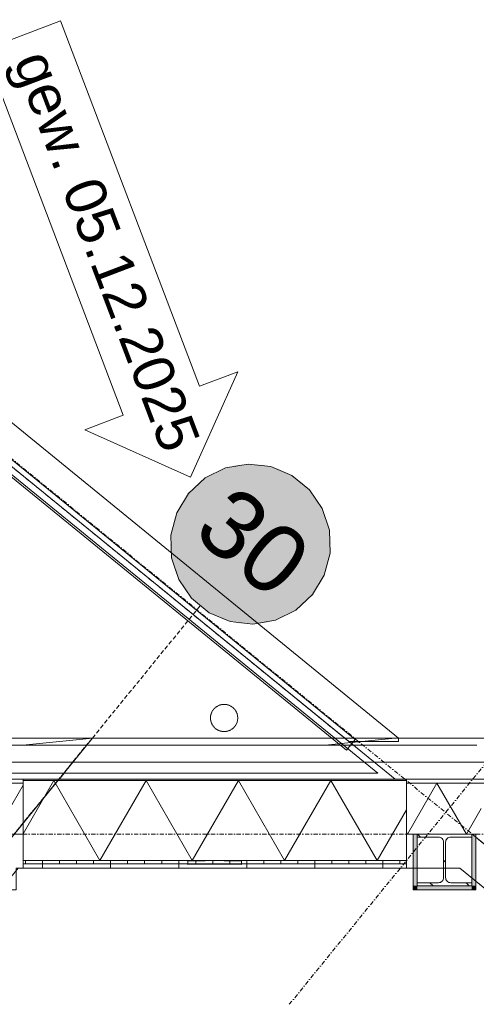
# Model space of a CAD drawing. Extents: x 0 to 46275, y 0 to 29700.
# Tile 8 of 18: x 22056 to 23397, y 2615 to 5507. Entities that reach past the tile are written whole.
import ezdxf
from ezdxf.xclip import XClip

# ---------------------------------------------------------------- set-up
doc = ezdxf.new("R2010")
doc.units = 0
doc.header["$MEASUREMENT"] = 0
doc.header["$XCLIPFRAME"] = 0
for name, pattern in [('Streep-punt asymmetrisch', [483.335, 266.665, -116.668333, 0.001667, -100]), ('Streep-punt fijn', [625.500011, 313.000011, -156.25, 0, -156.25]), ('Streeplijn grof', [468.75, 312.5, -156.25]), ('Streeplijn ultrafijn', [58.685, 39.06, -19.625001]), ('Wipeout_Contour', [50000, 0, -50000])]:
    doc.linetypes.add(name, pattern=pattern)
for name, color, linetype in [('ZZ 21 Buitenwand spouwblad hsb', 7, 'Continuous'), ('ZZ 21 Buitenwand spouwblad hsb Doorsnede-arcering', 7, 'Continuous'), ('ZZ 21 Buitenwand spouwblad hsb Laagscheidingslijnen', 7, 'Continuous'), ('ZZ 21 Buitenwand spouwisolatie', 7, 'Continuous'), ('ZZ 21 Buitenwand spouwisolatie Doorsnede-arcering', 7, 'Continuous'), ('ZZ 27 Dakrandconstructie', 7, 'Continuous'), ('ZZ 27 Dakrandconstructie Afdek-arcering', 7, 'Continuous'), ('ZZ 28 HDC staalconstructies', 7, 'Continuous'), ('ZZ 28 HDC staalconstructies Doorsnede-arcering', 7, 'Continuous'), ('ZZ 41 Buitenwandafwerking gevelhout', 7, 'Continuous'), ('ZZ 41 Buitenwandafwerking gevelhout Doorsnede-arcering', 7, 'Continuous'), ('ZZ 41 Buitenwandafwerking gevelhout Laagscheidingslijnen', 7, 'Continuous'), ('ZZ 42 Aftimmerwerk algemeen', 7, 'Continuous'), ('ZZ 42 Aftimmerwerk algemeen Doorsnede-arcering', 7, 'Continuous'), ('ZZ 43 Vloerafwerking algemeen', 7, 'Continuous'), ('ZZ 47 Dakrandafwerking', 7, 'Continuous'), ('ZZ A Stramien', 7, 'Continuous'), ('ZZ Aankleding 2D tek', 7, 'Continuous'), ('ZZ B Bouwbesluitlijnen', 7, 'Continuous'), ('ZZ B Bouwbesluitlijnen 2D arcering', 7, 'Continuous'), ('ZZ Markers wijzigingspijlen', 7, 'Continuous'), ('ZZ Zone Gebruiksruimten', 7, 'Continuous')]:
    doc.layers.add(name, color=color, linetype=linetype)
doc.styles.add('GENERATED_STYLE_1', font='arial.ttf')
pattern_1 = [(5.81525, (-14477.35, -19434.2), (-22.7972, 223.8421), []), (5.81525, (-14484.95, -19359.6), (-22.7972, 223.8421), [])]

# ---------------------------------------------------------------- blocks, each defined once
blk = doc.blocks.new('*X27')
at = {"layer": 'ZZ 21 Buitenwand spouwblad hsb Doorsnede-arcering', "color": 7, "linetype": 'Continuous', "lineweight": 0, "ltscale": 0.04}
for p, q in [((22155.5, 3271.7), (22065.5, 3115.8)), ((22155.5, 3271.7), (22291.2, 3036.7)), ((22426.9, 3271.7), (22291.2, 3036.7)), ((22426.9, 3271.7), (22562.6, 3036.7)), ((22698.2, 3271.7), (22562.6, 3036.7)), ((22698.2, 3271.7), (22833.9, 3036.7)), ((22969.6, 3271.7), (22833.9, 3036.7)), ((22969.6, 3271.7), (23105.3, 3036.7)), ((23191.7, 3186.3), (23105.3, 3036.7))]:
    blk.add_line(p, q, dxfattribs=at)
blk = doc.blocks.new('*X35')
at = {"layer": 'ZZ 21 Buitenwand spouwisolatie Doorsnede-arcering', "color": 7, "linetype": 'Continuous', "lineweight": 0, "ltscale": 0.04}
for p, q in [((23281.4, 3264.7), (23194.8, 3114.7)), ((23281.4, 3264.7), (23368, 3114.7)), ((23411.4, 3189.9), (23368, 3114.7)), ((23191.7, 3120.1), (23194.8, 3114.7))]:
    blk.add_line(p, q, dxfattribs=at)
blk = doc.blocks.new('*X37')
at = {"layer": 'ZZ 21 Buitenwand spouwisolatie Doorsnede-arcering', "color": 7, "linetype": 'Continuous', "lineweight": 0, "ltscale": 0.04}
for p, q in [((21895.7, 3264.7), (21844.1, 3175.3)), ((21895.7, 3264.7), (21982.3, 3114.7)), ((22065.5, 3258.8), (21982.3, 3114.7))]:
    blk.add_line(p, q, dxfattribs=at)
blk = doc.blocks.new('Drawing_2_2', base_point=(7690.6, -30053.4))
at = {"layer": 'ZZ 21 Buitenwand spouwblad hsb Doorsnede-arcering', "linetype": 'Continuous', "lineweight": 0, "true_color": 0x000000}
h = blk.add_hatch(dxfattribs=at)
h.set_pattern_fill('325_Hout_plaatmateriaal__BF', color=18, style=0, pattern_type=2)
h.set_pattern_definition([(270, (-14477.35, -19434.21), (50, 0), [])])
h.paths.add_polyline_path([(22065.5, 3027.7), (23191.7, 3027.7), (23191.7, 3036.7), (22065.5, 3036.7)])
h = blk.add_hatch(dxfattribs=at)
h.set_pattern_fill('930_Lijnen_vert_200_0002', color=18, style=0, pattern_type=2)
h.set_pattern_definition([(270, (-14477.35, -19434.21), (200, 0), [])])
h.paths.add_polyline_path([(22065.5, 3014.7), (23191.7, 3014.7), (23191.7, 3027.7), (22065.5, 3027.7)])
at = {"layer": 'ZZ 28 HDC staalconstructies Doorsnede-arcering', "linetype": 'Continuous', "lineweight": 0, "true_color": 0x000000}
h = blk.add_hatch(dxfattribs=at)
h.set_pattern_fill('515_Staal_0002', color=18, style=0, pattern_type=2)
h.set_pattern_definition([(315, (23223.65, 3114.7), (159.1, 159.1), []), (315, (23170.62, 3061.66), (159.1, 159.1), [])])
h.paths.add_polyline_path([(23285.7, 3105.7, -0.414214), (23300.7, 3090.7), (23300.7, 2986.7, -0.414214), (23285.7, 2971.7), (23223.7, 2971.7), (23223.7, 2962.7), (23383.7, 2962.7), (23383.7, 2971.7), (23321.7, 2971.7, -0.414214), (23306.7, 2986.7), (23306.7, 3090.7, -0.414214), (23321.7, 3105.7), (23383.7, 3105.7), (23383.7, 3114.7), (23223.7, 3114.7), (23223.7, 3105.7)])
h = blk.add_hatch(dxfattribs=at)
h.set_pattern_fill('515_Staal_0002', color=18, style=0, pattern_type=2)
h.set_pattern_definition(pattern_1)
h.paths.add_polyline_path([(22549.8, 3025.4), (22628.6, 3026.2), (22600.4, 3026.6), (22600.5, 3035.9), (22549.7, 3035.4)])
h = blk.add_hatch(dxfattribs=at)
h.set_pattern_fill('515_Staal_0002', color=18, style=0, pattern_type=2)
h.set_pattern_definition(pattern_1)
h.paths.add_polyline_path([(22707.5, 3035.4), (22600.5, 3036.6), (22600.4, 3026.6), (22707.3, 3025.4)])
h = blk.add_hatch(dxfattribs=at)
h.set_pattern_fill('515_Staal_0002', color=18, style=0, pattern_type=2)
h.set_pattern_definition(pattern_1)
h.paths.add_polyline_path([(22628.6, 3036.2), (22656.7, 3035.9), (22656.7, 3036.6)])
at = {"layer": 'ZZ 42 Aftimmerwerk algemeen Doorsnede-arcering', "linetype": 'Continuous', "lineweight": 0, "true_color": 0x7f7f7f}
for points in [[(23223.7, 2962.7), (23223.7, 3114.7), (23211.7, 3114.7), (23211.7, 2962.7)], [(23395.7, 2962.7), (23395.7, 3114.7), (23383.7, 3114.7), (23383.7, 2962.7)], [(23223.7, 2962.7), (23211.7, 2950.7), (23223.7, 2950.7)], [(23211.7, 2962.7), (23211.7, 2950.7), (23223.7, 2962.7)], [(23383.7, 2962.7), (23223.7, 2962.7), (23223.7, 2950.7), (23383.7, 2950.7)], [(23383.7, 2962.7), (23395.7, 2950.7), (23395.7, 2962.7)], [(23383.7, 2962.7), (23383.7, 2950.7), (23395.7, 2950.7)]]:
    blk.add_hatch(color=8, dxfattribs=at).paths.add_polyline_path(points)
at = {"layer": 'ZZ 21 Buitenwand spouwblad hsb', "color": 2, "linetype": 'Continuous', "lineweight": 0, "ltscale": 0.04, "flags": 128}
for points in [[(23191.7, 3275.7), (23191.7, 3271.7)], [(22065.5, 3036.7), (22065.5, 3027.7)], [(23191.7, 3036.7), (23191.7, 3027.7)], [(22065.5, 3027.7), (22065.5, 3014.7)], [(22065.5, 3014.7), (23191.7, 3014.7)], [(23191.7, 3027.7), (23191.7, 3014.7)]]:
    blk.add_lwpolyline(points, dxfattribs=at)
at = {"layer": 'ZZ 21 Buitenwand spouwblad hsb', "color": 1, "linetype": 'Continuous', "lineweight": 0, "ltscale": 0.04, "flags": 128}
blk.add_lwpolyline([(23191.7, 3271.7), (23191.7, 3036.7)], dxfattribs=at)
at = {"layer": 'ZZ 21 Buitenwand spouwblad hsb Laagscheidingslijnen', "color": 2, "linetype": 'Continuous', "lineweight": 0, "ltscale": 0.04}
for p, q in [((22065.5, 3036.7), (23191.7, 3036.7)), ((22065.5, 3027.7), (23191.7, 3027.7))]:
    blk.add_line(p, q, dxfattribs=at)
at = {"layer": 'ZZ 21 Buitenwand spouwisolatie', "color": 1, "linetype": 'Continuous', "lineweight": 0, "ltscale": 0.04, "flags": 128}
for points in [[(23438, 3264.7), (23191.7, 3264.7)], [(23191.7, 3264.7), (23191.7, 3114.7)], [(21844.1, 3114.7), (22065.5, 3114.7)], [(23191.7, 3114.7), (23384.6, 3114.7)], [(23384.6, 3114.7), (23474.3, 3041.6)]]:
    blk.add_lwpolyline(points, dxfattribs=at)
at = {"layer": 'ZZ 28 HDC staalconstructies', "color": 1, "linetype": 'Continuous', "lineweight": 0, "ltscale": 0.04}
blk.add_line((23168.4, 3396.7), (23168.4, 3386.7), dxfattribs=at)
at = {"layer": 'ZZ 28 HDC staalconstructies', "color": 4, "linetype": 'Continuous', "lineweight": 0, "ltscale": 0.04}
for p, q in [((22600.5, 3035.9), (22549.7, 3035.4)), ((22549.7, 3035.4), (22549.8, 3025.4)), ((22628.6, 3026.2), (22549.8, 3025.4)), ((22600.5, 3036.6), (22600.5, 3035.9)), ((22628.6, 3036.2), (22600.5, 3036.6)), ((22656.7, 3036.6), (22628.6, 3036.2)), ((22707.3, 3025.4), (22628.6, 3026.2)), ((22656.7, 3036.6), (22656.7, 3035.9)), ((22707.5, 3035.4), (22656.7, 3035.9)), ((22707.5, 3035.4), (22707.3, 3025.4))]:
    blk.add_line(p, q, dxfattribs=at)
at = {"layer": 'ZZ 28 HDC staalconstructies', "color": 4, "linetype": 'Continuous', "lineweight": 0, "ltscale": 0.04, "flags": 128}
blk.add_lwpolyline([(23285.7, 3105.7), (23223.7, 3105.7), (23223.7, 3114.7), (23383.7, 3114.7), (23383.7, 3105.7), (23321.7, 3105.7, 0.414214), (23306.7, 3090.7), (23306.7, 2986.7, 0.414214), (23321.7, 2971.7), (23383.7, 2971.7), (23383.7, 2962.7), (23223.7, 2962.7), (23223.7, 2971.7), (23285.7, 2971.7, 0.414214), (23300.7, 2986.7), (23300.7, 3090.7, 0.414214)], format="xyb", close=True, dxfattribs=at)
at = {"layer": 'ZZ 28 HDC staalconstructies', "color": 1, "linetype": 'Continuous', "lineweight": 0, "ltscale": 0.04}
blk.add_point((23168.4, 3396.7), dxfattribs=at)
at = {"layer": 'ZZ 41 Buitenwandafwerking gevelhout Laagscheidingslijnen', "color": 9, "linetype": 'Continuous', "lineweight": 0, "ltscale": 0.04}
blk.add_line((23459.7, 3325.7), (23380.6, 3325.7), dxfattribs=at)
at = {"layer": 'ZZ 42 Aftimmerwerk algemeen', "color": 2, "linetype": 'Continuous', "lineweight": 0, "ltscale": 0.04, "flags": 128}
for points in [[(23211.7, 3114.7), (23211.7, 2950.7)], [(23211.7, 3114.7), (23223.7, 3114.7)], [(23223.7, 2962.7), (23223.7, 3114.7)], [(23395.7, 3114.7), (23383.7, 3114.7)], [(23383.7, 3114.7), (23383.7, 2962.7)], [(23395.7, 2962.7), (23395.7, 3114.7)], [(23211.7, 2950.7), (23223.7, 2950.7)], [(23383.7, 2962.7), (23223.7, 2962.7)], [(23223.7, 2950.7), (23395.7, 2950.7)], [(23395.7, 2950.7), (23395.7, 2962.7)]]:
    blk.add_lwpolyline(points, dxfattribs=at)
at = {"layer": 'ZZ 42 Aftimmerwerk algemeen', "color": 1, "linetype": 'Continuous', "lineweight": 0, "ltscale": 0.04, "flags": 128}
blk.add_lwpolyline([(23383.7, 3114.7), (23383.7, 3112), (23384.6, 3114.7)], close=True, dxfattribs=at)
at = {"layer": 'ZZ 43 Vloerafwerking algemeen', "color": 3, "linetype": 'Continuous', "lineweight": 0, "ltscale": 0.04, "flags": 128}
blk.add_lwpolyline([(23839.7, 2614.7), (23395.7, 2976.7), (23395.7, 2950.7), (23211.7, 2950.7), (23211.7, 3014.7), (22045.5, 3014.7), (22045.5, 2950.7), (21999, 2950.7), (21725.1, 2614.7)], dxfattribs=at)
at = {"layer": 'ZZ A Stramien', "color": 1, "linetype": 'Streep-punt fijn', "lineweight": 0, "ltscale": 0.04}
blk.add_line((3250, 3114.7), (31443.9, 3114.7), dxfattribs=at)
at = {"layer": 'ZZ Zone Gebruiksruimten', "color": 255, "linetype": 'Continuous', "lineweight": 0, "ltscale": 0.04, "flags": 128}
blk.add_lwpolyline([(23839.7, 2614.7), (23349, 3014.7), (22051.2, 3014.7), (21725.1, 2614.7)], dxfattribs=at)
at = {"layer": 'ZZ 27 Dakrandconstructie', "color": 4, "linetype": 'Continuous', "lineweight": 0, "ltscale": 0.04}
blk.add_blockref('*X35', (0, 0), dxfattribs=at)
at = {"color": 254, "linetype": 'Wipeout_Contour', "lineweight": 0, "ltscale": 67426.378795}
blk.add_wipeout([(23108, 3293.7), (9828.6, 3293.7), (9826.7, 3275.7), (23130.1, 3275.7)], dxfattribs=at).dxf.layer = 'ZZ 27 Dakrandconstructie Afdek-arcering'
at = {"layer": 'ZZ 21 Buitenwand spouwblad hsb Doorsnede-arcering', "linetype": 'Continuous', "lineweight": 0, "true_color": 0x7f7f7f}
blk.add_hatch(color=8, dxfattribs=at).paths.add_polyline_path([(23191.7, 3275.7), (22065.5, 3275.7), (22065.5, 3271.7), (23191.7, 3271.7)])
at = {"layer": 'ZZ 21 Buitenwand spouwblad hsb', "color": 2, "linetype": 'Continuous', "lineweight": 0, "ltscale": 0.04, "flags": 128}
for points in [[(23191.7, 3275.7), (22065.5, 3275.7)], [(22065.5, 3275.7), (22065.5, 3271.7)]]:
    blk.add_lwpolyline(points, dxfattribs=at)
at = {"layer": 'ZZ 21 Buitenwand spouwblad hsb', "color": 1, "linetype": 'Continuous', "lineweight": 0, "ltscale": 0.04, "flags": 128}
blk.add_lwpolyline([(22065.5, 3271.7), (22065.5, 3036.7)], dxfattribs=at)
at = {"layer": 'ZZ 21 Buitenwand spouwblad hsb Laagscheidingslijnen', "color": 2, "linetype": 'Continuous', "lineweight": 0, "ltscale": 0.04}
blk.add_line((23191.7, 3271.7), (22065.5, 3271.7), dxfattribs=at)
at = {"layer": 'ZZ 21 Buitenwand spouwisolatie', "color": 1, "linetype": 'Continuous', "lineweight": 0, "ltscale": 0.04, "flags": 128}
for points in [[(22065.5, 3264.7), (21844.1, 3264.7)], [(22065.5, 3114.7), (22065.5, 3264.7)]]:
    blk.add_lwpolyline(points, dxfattribs=at)
at = {"layer": 'ZZ 27 Dakrandconstructie', "color": 3, "linetype": 'Continuous', "lineweight": 0, "ltscale": 0.04, "flags": 128}
for points in [[(9826.7, 3275.7), (23130.1, 3275.7)], [(23108, 3293.7), (9828.6, 3293.7)]]:
    blk.add_lwpolyline(points, dxfattribs=at)
at = {"layer": 'ZZ B Bouwbesluitlijnen', "color": 255, "linetype": 'Continuous', "lineweight": 0, "ltscale": 0.04, "flags": 128}
blk.add_lwpolyline([(24444.3, 2614.7), (23485, 3396.7), (22269, 3396.7), (21631.6, 2614.7)], dxfattribs=at)
at = {"layer": 'ZZ 27 Dakrandconstructie', "color": 4, "linetype": 'Continuous', "lineweight": 0, "ltscale": 0.04}
for name in ['*X27', '*X37']:
    blk.add_blockref(name, (0, 0), dxfattribs=at)
at = {"color": 254, "linetype": 'Wipeout_Contour', "lineweight": 0, "ltscale": 70091.642718}
blk.add_wipeout([(23108, 3293.7), (23130.1, 3275.7), (23158.6, 3275.7)], dxfattribs=at).dxf.layer = 'ZZ 27 Dakrandconstructie Afdek-arcering'
at = {"color": 254, "linetype": 'Wipeout_Contour', "lineweight": 0, "ltscale": 70100.531486}
blk.add_wipeout([(23108, 3293.7), (23158.6, 3275.7), (23136.5, 3293.7)], dxfattribs=at).dxf.layer = 'ZZ 27 Dakrandconstructie Afdek-arcering'
at = {"layer": 'ZZ 27 Dakrandconstructie', "color": 3, "linetype": 'Continuous', "lineweight": 0, "ltscale": 0.04, "flags": 128}
blk.add_lwpolyline([(23158.6, 3275.7), (23130.1, 3275.7)], dxfattribs=at)
at = {"layer": 'ZZ 41 Buitenwandafwerking gevelhout', "color": 9, "linetype": 'Continuous', "lineweight": 0, "ltscale": 0.04, "flags": 128}
blk.add_lwpolyline([(21775.5, 3275.7), (23441.9, 3275.7)], dxfattribs=at)
at = {"color": 254, "linetype": 'Wipeout_Contour', "lineweight": 0, "ltscale": 87607.661843}
blk.add_wipeout([(19446.1, 6278.7), (23108, 3293.7), (23136.5, 3293.7), (19474.6, 6278.7)], dxfattribs=at).dxf.layer = 'ZZ 27 Dakrandconstructie Afdek-arcering'
at = {"layer": 'ZZ 41 Buitenwandafwerking gevelhout Doorsnede-arcering', "linetype": 'Continuous', "lineweight": 0, "true_color": 0x000000}
h = blk.add_hatch(dxfattribs=at)
h.set_pattern_fill('310_Naaldhout__01__0002', color=18, style=0, pattern_type=2)
h.set_pattern_definition([(5.81525, (-14477.35, -19434.21), (-9.1189, 89.53684), [])])
h.paths.add_polyline_path([(23451.8, 3396.7), (21775.5, 3396.7), (21775.5, 3375.7), (23477.5, 3375.7)])
at = {"layer": 'ZZ B Bouwbesluitlijnen 2D arcering', "linetype": 'Continuous', "lineweight": 0, "true_color": 0x3f0000}
blk.add_hatch(color=18, dxfattribs=at).paths.add_polyline_path([(22551.2, 4115.2), (22528.2, 4081.3), (22511.4, 4043.9), (22501.4, 4004.1), (22498.4, 3963.2), (22502.5, 3922.4), (22513.7, 3883), (22531.5, 3846.1), (22555.5, 3812.8), (22584.9, 3784.2), (22618.9, 3761.2), (22656.3, 3744.4), (22696, 3734.3), (22736.9, 3731.4), (22777.7, 3735.5), (22817.2, 3746.7), (22854.1, 3764.5), (22887.3, 3788.5), (22915.9, 3818), (22938.9, 3851.9), (22955.7, 3889.3), (22965.8, 3929), (22968.8, 3969.9), (22964.6, 4010.7), (22953.5, 4050.2), (22935.6, 4087.1), (22911.6, 4120.3), (22882.2, 4148.9), (22848.3, 4172), (22810.9, 4188.8), (22771.1, 4198.8), (22730.2, 4201.8), (22689.4, 4197.6), (22650, 4186.5), (22613.1, 4168.6), (22579.8, 4144.6)])
at = {"layer": 'ZZ 27 Dakrandconstructie', "color": 3, "linetype": 'Continuous', "lineweight": 0, "ltscale": 0.04, "flags": 128}
for points in [[(19446.1, 6278.7), (23108, 3293.7)], [(23158.6, 3275.7), (19474.6, 6278.7)]]:
    blk.add_lwpolyline(points, dxfattribs=at)
at = {"layer": 'ZZ 28 HDC staalconstructies', "color": 1, "linetype": 'Continuous', "lineweight": 0, "ltscale": 0.04}
for p, q in [((19488.1, 6396.7), (23168.4, 3396.7)), ((19452.5, 6296.7), (23022.4, 3386.7)), ((23168.4, 3386.7), (23022.4, 3386.7))]:
    blk.add_line(p, q, dxfattribs=at)
at = {"layer": 'ZZ 28 HDC staalconstructies', "color": 9, "linetype": 'Streep-punt asymmetrisch', "lineweight": 0, "ltscale": 0.04}
for p in [(19452.5, 6296.7), (23168.4, 3386.7)]:
    blk.add_line(p, (23022.4, 3386.7), dxfattribs=at)
at = {"layer": 'ZZ 41 Buitenwandafwerking gevelhout', "color": 2, "linetype": 'Continuous', "lineweight": 0, "ltscale": 0.04, "flags": 128}
blk.add_lwpolyline([(23451.8, 3396.7), (21775.5, 3396.7)], dxfattribs=at)
at = {"layer": 'ZZ 41 Buitenwandafwerking gevelhout Laagscheidingslijnen', "color": 2, "linetype": 'Continuous', "lineweight": 0, "ltscale": 0.04}
blk.add_line((23398.4, 3375.7), (21775.5, 3375.7), dxfattribs=at)
at = {"layer": 'ZZ 41 Buitenwandafwerking gevelhout Laagscheidingslijnen', "color": 9, "linetype": 'Continuous', "lineweight": 0, "ltscale": 0.04}
blk.add_line((23380.6, 3325.7), (21775.5, 3325.7), dxfattribs=at)
at = {"layer": 'ZZ 47 Dakrandafwerking', "color": 1, "linetype": 'Continuous', "lineweight": 0, "ltscale": 0.04}
for p, q in [((19458.2, 6312.7), (23040.8, 3392.3)), ((19443.9, 6272.7), (23015.6, 3361.3)), ((23015.6, 3361.3), (23040.8, 3392.3))]:
    blk.add_line(p, q, dxfattribs=at)
at = {"layer": 'ZZ A Stramien', "color": 1, "linetype": 'Streep-punt fijn', "lineweight": 0, "ltscale": 0.04}
for p, q in [((14044.2, 10728.4), (23998, 2614.7)), ((22847.6, 2614.7), (26465.9, 7053.7))]:
    blk.add_line(p, q, dxfattribs=at)
at = {"layer": 'ZZ Aankleding 2D tek', "color": 9, "linetype": 'Streeplijn ultrafijn', "lineweight": 0, "ltscale": 0.04}
blk.add_circle((22656.1, 3455.7), 40, dxfattribs=at)
at = {"layer": 'ZZ B Bouwbesluitlijnen', "color": 1, "linetype": 'Continuous', "lineweight": 0, "ltscale": 0.04}
for p, q in [((22726.5, 4201.7), (22660.5, 4190.2)), ((22793, 4194.2), (22726.5, 4201.7)), ((22854.7, 4168.2), (22793, 4194.2)), ((22660.5, 4190.2), (22600.5, 4160.6)), ((22906.6, 4125.9), (22854.7, 4168.2)), ((22600.5, 4160.6), (22551.2, 4115.2)), ((22551.2, 4115.2), (22516.8, 4057.8)), ((22944.5, 4070.7), (22906.6, 4125.9)), ((22516.8, 4057.8), (22499.8, 3993)), ((22965.3, 4007.1), (22944.5, 4070.7)), ((22499.8, 3993), (22501.8, 3926.1)), ((22967.3, 3940.1), (22965.3, 4007.1)), ((22950.4, 3875.3), (22967.3, 3940.1)), ((22501.8, 3926.1), (22522.6, 3862.5)), ((22522.6, 3862.5), (22560.5, 3807.2)), ((22915.9, 3818), (22950.4, 3875.3)), ((22866.6, 3772.6), (22915.9, 3818)), ((22560.5, 3807.2), (22612.4, 3764.9)), ((22612.4, 3764.9), (22674.1, 3739)), ((22806.6, 3743), (22866.6, 3772.6)), ((22674.1, 3739), (22740.6, 3731.4)), ((22740.6, 3731.4), (22806.6, 3743))]:
    blk.add_line(p, q, dxfattribs=at)
at = {"layer": 'ZZ B Bouwbesluitlijnen', "color": 1, "linetype": 'Streeplijn grof', "lineweight": 0, "ltscale": 0.04}
blk.add_line((22269, 3396.7), (22584.9, 3784.2), dxfattribs=at)
at = {"layer": 'ZZ B Bouwbesluitlijnen', "color": 1, "linetype": 'Streeplijn grof', "lineweight": 0, "ltscale": 0.04, "flags": 128}
for points in [[(22269, 3396.7), (21631.6, 2614.7)], [(21631.6, 2614.7), (22269, 3396.7)]]:
    blk.add_lwpolyline(points, dxfattribs=at)
at = {"layer": 'ZZ B Bouwbesluitlijnen', "color": 1, "linetype": 'Continuous', "lineweight": 0, "ltscale": 0.04}
for p in [(22551.2, 4115.2), (22915.9, 3818)]:
    blk.add_point(p, dxfattribs=at)
at = {"layer": 'ZZ Markers wijzigingspijlen', "color": 1, "linetype": 'Continuous', "lineweight": 0, "ltscale": 0.04, "flags": 128}
blk.add_lwpolyline([(22557, 4163.3), (22696, 4472.9), (22583.9, 4430.2), (22175.9, 5503.3), (21951.6, 5418), (22359.5, 4345), (22247.4, 4302.3)], close=True, dxfattribs=at)
at = {"layer": 'ZZ B Bouwbesluitlijnen', "color": 1, "linetype": 'Continuous', "lineweight": 0, "insert": (22621.5, 4070.5), "char_height": 200, "attachment_point": 4, "rotation": 320.8152, "style": 'GENERATED_STYLE_1'}
blk.add_mtext('\\A1;{\\pql;\\fArial|b0|i0|c0|p0;\\W1.000000;30}', dxfattribs=at)
at = {"layer": 'ZZ Markers wijzigingspijlen', "color": 1, "linetype": 'Continuous', "lineweight": 0, "insert": (22075.3, 5400.8), "char_height": 120, "attachment_point": 4, "rotation": 290.8152, "style": 'GENERATED_STYLE_1'}
blk.add_mtext('\\A1;{\\pql;\\fArial|b0|i0|c0|p0;\\W1.000000;gew. 05.12.2025}', dxfattribs=at)

msp = doc.modelspace()

# ---------------------------------------------------------------- block references
at = {"color": 4, "linetype": 'Continuous', "lineweight": 0, "ltscale": 0.02}
ref = msp.add_blockref('Drawing_2_2', (7690.6, -30053.4), dxfattribs=at)
XClip(ref).set_block_clipping_path([(2500, 2614.6895347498), (32193.9037158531, 14350)])

doc.saveas('drawing.dxf')
